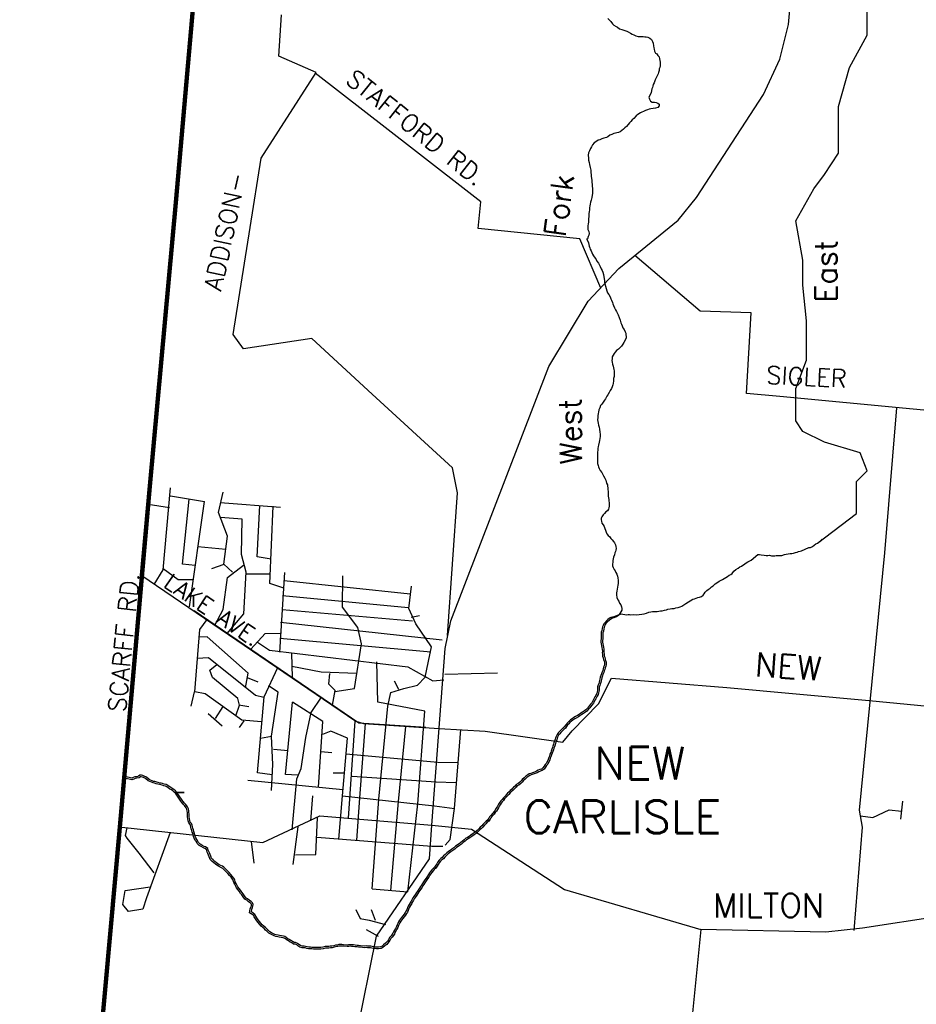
# Model space of a CAD drawing. Header units: feet. Extents: x 1615653 to 1618118, y 708897 to 711917.
# Tile 17 of 183: x 1618042.44 to 1618050.67, y 710531.3 to 710540.34. Entities that reach past the tile are written whole.
import ezdxf
from ezdxf.enums import TextEntityAlignment as Align

# ---------------------------------------------------------------- set-up
doc = ezdxf.new("R2010")
doc.units = ezdxf.units.FT
doc.header["$LTSCALE"] = 20
doc.header["$MEASUREMENT"] = 0
doc.linetypes.add('DASHED', pattern=[0.75, 0.5, -0.25])
for name, color, linetype in [('24_TOWN_NAMES', 170, 'Continuous'), ('35_INTERSTATE_ROADS', 130, 'Continuous'), ('36_MAJOR_ROADS', 130, 'Continuous'), ('37_MINOR_ROADS', 130, 'Continuous'), ('38_TOWN_ROADS', 130, 'Continuous'), ('58_MAJOR_WATER', 170, 'Continuous'), ('59_WATER_NAMES', 130, 'Continuous'), ('ROAD-TEXT', 2, 'Continuous')]:
    doc.layers.add(name, color=color, linetype=linetype)
doc.layers.add('30_COUNTY_BORDER', color=6, linetype='Continuous', lineweight=100)
doc.styles.add('ROMANS', font='romans')
doc.styles.get("Standard").update_dxf_attribs({"font": 'simplex.shx'})

msp = doc.modelspace()

# ---------------------------------------------------------------- linework, layer by layer
at = {"layer": '30_COUNTY_BORDER', "color": 7, "linetype": 'DASHED'}
msp.add_line((1618043.55459, 710535.20292), (1618043.62915, 710536.05491), dxfattribs=at)
at = {"layer": '30_COUNTY_BORDER', "linetype": 'DASHED'}
msp.add_line((1618043.55459, 710535.20292), (1618043.62915, 710536.05491), dxfattribs=at)
at = {"layer": '30_COUNTY_BORDER', "linetype": 'Continuous'}
for points in [[(1618043.87078, 710538.69403), (1618044.39495, 710544.63876)], [(1618043.87078, 710538.69403), (1618044.39495, 710544.63876)], [(1618043.62915, 710536.05491), (1618043.87078, 710538.69403)], [(1618043.62915, 710536.05491), (1618043.87078, 710538.69403)], [(1618043.3555, 710532.92814), (1618043.62915, 710536.05491)], [(1618043.3555, 710532.92814), (1618043.62915, 710536.05491)], [(1618042.43529, 710522.76937), (1618043.3555, 710532.92814)], [(1618042.43529, 710522.76937), (1618043.3555, 710532.92814)]]:
    msp.add_lwpolyline(points, dxfattribs=at)
at = {"layer": '30_COUNTY_BORDER', "color": 7, "linetype": 'Continuous'}
msp.add_lwpolyline([(1618043.3555, 710532.92814), (1618043.62915, 710536.05491)], dxfattribs=at)
msp.add_lwpolyline([(1618043.3555, 710532.92814), (1618043.62915, 710536.05491)], dxfattribs=at)
at = {"layer": '35_INTERSTATE_ROADS', "linetype": 'Continuous'}
for points in [[(1618049.49216, 710540.29282), (1618049.63767, 710541.93922)], [(1618049.41188, 710539.97477), (1618049.49216, 710540.29282)], [(1618049.26135, 710539.6497), (1618049.41188, 710539.97477)], [(1618048.64619, 710538.7056), (1618049.26135, 710539.6497)], [(1618048.47961, 710538.49792), (1618048.64619, 710538.7056)], [(1618047.9347, 710538.05447), (1618048.47961, 710538.49792)], [(1618047.65171, 710537.75448), (1618047.9347, 710538.05447)], [(1618047.29144, 710537.15551), (1618047.65171, 710537.75448)], [(1618046.39129, 710534.81985), (1618047.29144, 710537.15551)], [(1618046.34111, 710534.56601), (1618046.39129, 710534.81985)], [(1618046.21768, 710532.94469), (1618046.34111, 710534.56601)], [(1618044.66825, 710532.78516), (1618045.18908, 710533.03097)], [(1618045.18908, 710533.03097), (1618046.21768, 710532.94469)], [(1618043.34448, 710532.92906), (1618044.66825, 710532.78516)], [(1618046.19661, 710532.63668), (1618046.21768, 710532.94469)], [(1618046.21768, 710532.94469), (1618046.58296, 710532.90757)], [(1618046.58296, 710532.90757), (1618047.43695, 710532.35575)], [(1618045.7109, 710531.92835), (1618046.19661, 710532.63668)], [(1618047.43695, 710532.35575), (1618048.68633, 710531.98855)], [(1618048.68633, 710531.98855), (1618048.50771, 710530.18463)], [(1618045.52425, 710531.00331), (1618045.7109, 710531.92835)]]:
    msp.add_lwpolyline(points, dxfattribs=at)
at = {"layer": '36_MAJOR_ROADS', "linetype": 'Continuous'}
for points in [[(1618044.55003, 710538.43008), (1618044.65155, 710539.06548), (1618045.15722, 710539.85114), (1618044.81382, 710540.0015), (1618044.83885, 710540.38042)], [(1618045.67183, 710536.90011), (1618045.11617, 710537.41021), (1618044.48844, 710537.31498), (1618044.39333, 710537.44931), (1618044.55003, 710538.43008)], [(1618046.36263, 710534.6856), (1618046.45411, 710535.99506), (1618046.40868, 710536.22333), (1618045.67183, 710536.90011)], [(1618052.62391, 710531.90439), (1618051.04162, 710532.06352), (1618050.8912, 710532.11106), (1618050.17059, 710532.00037)], [(1618050.17059, 710532.00037), (1618049.83433, 710531.9645), (1618048.68633, 710531.98855)]]:
    msp.add_lwpolyline(points, dxfattribs=at)
at = {"layer": '37_MINOR_ROADS', "linetype": 'Continuous'}
for points in [[(1618046.04863, 710539.14556), (1618045.14827, 710539.84519)], [(1618047.77011, 710537.87195), (1618047.57597, 710538.32546), (1618046.64232, 710538.42057), (1618046.66834, 710538.66385), (1618046.04863, 710539.14556)], [(1618049.41308, 710536.87929), (1618049.10532, 710536.90804), (1618049.14788, 710537.6458), (1618048.68171, 710537.66085), (1618048.08077, 710538.17377)], [(1618051.86123, 710536.64606), (1618049.41308, 710536.87929)], [(1618050.48474, 710536.77454), (1618050.37246, 710535.44457)], [(1618050.37246, 710535.44457), (1618050.14018, 710533.08217), (1618050.16752, 710532.9274)], [(1618043.54707, 710535.24379), (1618045.51993, 710533.89858), (1618045.59223, 710533.87852)], [(1618046.28537, 710533.83381), (1618046.70653, 710533.80664), (1618047.41986, 710533.70623), (1618047.50603, 710533.81037), (1618047.74908, 710534.05765), (1618047.86632, 710534.29573), (1618048.92699, 710534.20776), (1618050.23179, 710534.09049), (1618052.70408, 710533.85071), (1618055.19545, 710533.61749), (1618057.26683, 710533.42333), (1618059.71403, 710533.19913), (1618060.38379, 710533.13777), (1618060.73124, 710532.88357), (1618060.65107, 710531.79103)], [(1618045.45218, 710533.00892), (1618045.5149, 710533.89871)], [(1618045.59223, 710533.87852), (1618046.28537, 710533.83381)], [(1618050.53824, 710533.16725), (1618050.52019, 710532.99958)], [(1618050.15243, 710533.03082), (1618050.2652, 710533.01647), (1618050.41595, 710533.08723), (1618050.52821, 710533.07409)], [(1618043.81698, 710532.87776), (1618043.59963, 710532.27955), (1618043.56671, 710532.175), (1618043.43441, 710532.15194), (1618043.38129, 710532.21712), (1618043.40434, 710532.3475), (1618043.63186, 710532.37959)], [(1618043.67034, 710532.50679), (1618043.53274, 710532.68747), (1618043.42251, 710532.82481), (1618043.40735, 710532.85094), (1618043.42323, 710532.92051)], [(1618050.16752, 710532.9274), (1618050.09074, 710531.97963)]]:
    msp.add_lwpolyline(points, dxfattribs=at)
at = {"layer": '38_TOWN_ROADS', "linetype": 'Continuous'}
for points in [[(1618043.66935, 710535.15542), (1618043.75074, 710535.28916), (1618043.82063, 710536.04113)], [(1618043.81963, 710535.96699), (1618044.13021, 710535.91589)], [(1618044.04605, 710535.32675), (1618043.92983, 710535.34178), (1618043.99195, 710535.93593)], [(1618044.38969, 710535.26563), (1618044.30854, 710535.33977), (1618044.34261, 710535.59627), (1618044.26045, 710535.8157), (1618044.30253, 710536.00206)], [(1618043.61469, 710535.88971), (1618043.81061, 710535.86078)], [(1618043.99496, 710534.95002), (1618044.13021, 710535.91589)], [(1618044.27548, 710535.90587), (1618044.82952, 710535.86479)], [(1618044.74335, 710535.38787), (1618044.61411, 710535.40891), (1618044.64016, 710535.87882)], [(1618044.86057, 710535.12035), (1618044.73033, 710535.16343), (1618044.76339, 710535.8718)], [(1618044.3386, 710534.70354), (1618044.49188, 710534.8859), (1618044.51292, 710535.26663), (1618044.46975, 710535.42841), (1618044.47786, 710535.75458), (1618044.27849, 710535.7676)], [(1618044.0701, 710535.50209), (1618044.32658, 710535.47904)], [(1618044.20034, 710535.2997), (1618044.31155, 710535.34178)], [(1618044.22539, 710534.77969), (1618044.30222, 710534.92345), (1618044.3418, 710535.21714), (1618044.48888, 710535.33276)], [(1618043.7525, 710535.3007), (1618043.88855, 710535.19916), (1618044.03002, 710535.1995)], [(1618044.51393, 710535.2506), (1618044.73434, 710535.2506)], [(1618044.8225, 710534.53421), (1618044.86859, 710535.26463)], [(1618045.32845, 710534.17251), (1618045.50961, 710534.19964), (1618045.57143, 710534.60922), (1618045.54025, 710534.76059), (1618045.399, 710534.94604), (1618045.40158, 710535.23257)], [(1618044.86158, 710535.18948), (1618046.01874, 710535.06725)], [(1618045.7312, 710533.1826), (1618045.81453, 710534.03796), (1618045.84322, 710534.16192), (1618045.96272, 710534.19819), (1618046.08665, 710534.23021), (1618046.15714, 710534.30311), (1618046.21671, 710534.58115), (1618046.06994, 710534.79237), (1618046.00628, 710534.93269), (1618046.03076, 710535.13838)], [(1618044.84855, 710535.05422), (1618046.0007, 710534.94401)], [(1618044.03804, 710534.91395), (1618045.54786, 710533.88596), (1618046.16468, 710533.84368)], [(1618044.84354, 710534.92497), (1618046.04178, 710534.82177)], [(1618046.02876, 710534.85383), (1618046.1049, 710534.86986)], [(1618044.65619, 710533.89297), (1618044.47485, 710533.909), (1618044.13651, 710534.14959), (1618044.04305, 710534.1675), (1618044.09013, 710534.73961), (1618044.15626, 710534.83179)], [(1618044.83052, 710534.80975), (1618046.31429, 710534.64743)], [(1618044.50892, 710534.20658), (1618044.53396, 710534.33884), (1618044.15726, 710534.67449), (1618044.08412, 710534.67148)], [(1618044.556, 710534.56127), (1618044.68725, 710534.70555)], [(1618044.68725, 710534.70555), (1618044.82551, 710534.70755)], [(1618044.61812, 710534.62539), (1618044.72705, 710534.55279), (1618045.99943, 710534.39798), (1618046.22658, 710534.27024), (1618046.32932, 710534.27872)], [(1618044.8235, 710534.66246), (1618046.20909, 710534.53722)], [(1618044.93872, 710534.30076), (1618044.93343, 710534.52385)], [(1618044.06509, 710534.4771), (1618044.16728, 710534.48311), (1618044.60113, 710534.13707), (1618044.67523, 710534.12041)], [(1618044.42075, 710533.94808), (1618044.45381, 710534.04727), (1618044.43879, 710534.10639), (1618044.20435, 710534.30076), (1618044.1803, 710534.36889), (1618044.24342, 710534.41899)], [(1618044.93271, 710534.40396), (1618045.20206, 710534.35136), (1618045.52982, 710534.33884)], [(1618046.09087, 710533.14252), (1618046.15299, 710533.99216), (1618045.72218, 710534.07332), (1618045.71317, 710534.44304)], [(1618044.75337, 710533.40803), (1618044.61902, 710533.42473), (1618044.67826, 710534.12352), (1618044.80447, 710534.39294)], [(1618045.30741, 710534.04627), (1618045.33246, 710534.18053), (1618045.27435, 710534.23864), (1618045.28136, 710534.33583)], [(1618046.33633, 710534.33082), (1618046.82124, 710534.34485)], [(1618044.52394, 710534.30176), (1618044.62113, 710534.25968)], [(1618044.64517, 710533.74268), (1618044.74557, 710533.76336), (1618044.80647, 710534.1655), (1618044.7193, 710534.22337)], [(1618045.91554, 710534.19055), (1618045.87647, 710534.2677)], [(1618044.00998, 710534.03825), (1618044.04004, 710534.1675)], [(1618044.4468, 710534.04827), (1618044.53997, 710534.03324)], [(1618044.9838, 710533.40503), (1618044.8766, 710533.41104), (1618044.94072, 710534.07332)], [(1618045.17817, 710533.29481), (1618045.21824, 710533.89698), (1618044.94072, 710534.07332)], [(1618045.11104, 710533.97914), (1618045.20622, 710534.12041)], [(1618044.16628, 710533.97112), (1618044.29351, 710533.8559)], [(1618044.2324, 710533.92503), (1618044.30253, 710534.03425)], [(1618044.93571, 710532.90205), (1618044.98035, 710533.37194), (1618045.0191, 710533.46667), (1618045.06123, 710533.7497), (1618045.11104, 710533.97914)], [(1618044.45281, 710533.84087), (1618044.49689, 710533.90399)], [(1618045.55888, 710533.19763), (1618045.60963, 710533.87779)], [(1618045.39958, 710533.21566), (1618045.44266, 710533.74268), (1618045.29138, 710533.80881), (1618045.21624, 710533.77675)], [(1618045.91154, 710533.16156), (1618045.97966, 710533.85089)], [(1618046.42595, 710533.09847), (1618046.48507, 710533.82275)], [(1618044.74536, 710533.26476), (1618044.75733, 710533.50159), (1618044.74736, 710533.76372)], [(1618044.76439, 710533.64148), (1618044.89965, 710533.63046)], [(1618045.19921, 710533.62044), (1618045.29939, 710533.61143)], [(1618045.43064, 710533.5994), (1618046.27281, 710533.52291)], [(1618046.27281, 710533.52291), (1618046.46002, 710533.52121)], [(1618045.31242, 710533.42707), (1618045.41561, 710533.42607)], [(1618044.52795, 710533.35994), (1618045.40158, 710533.27277)], [(1618045.48574, 710533.39501), (1618046.25919, 710533.3419)], [(1618046.25919, 710533.3419), (1618046.43897, 710533.33689)], [(1618045.10804, 710532.98521), (1618045.12507, 710533.21566)], [(1618045.36452, 710532.81689), (1618045.39958, 710533.21566)], [(1618045.39958, 710533.21566), (1618046.24364, 710533.12191)], [(1618045.53083, 710532.80486), (1618045.55888, 710533.19763)], [(1618045.67009, 710532.36101), (1618045.7312, 710533.1826)], [(1618045.84241, 710532.34598), (1618045.91154, 710533.16156)], [(1618045.9987, 710532.33295), (1618046.09087, 710533.14252)], [(1618046.24364, 710533.12191), (1618046.42595, 710533.09847)], [(1618046.34177, 710532.76188), (1618046.38518, 710532.81316), (1618046.42595, 710533.09847)], [(1618045.15412, 710532.67762), (1618045.17015, 710533.01527)], [(1618044.94673, 710532.58344), (1618044.99082, 710532.92911)], [(1618044.58606, 710532.59546), (1618044.563, 710532.79704)], [(1618045.16414, 710532.83492), (1618046.21811, 710532.75176)], [(1618046.21811, 710532.75176), (1618046.3183, 710532.75276)], [(1618044.96777, 710532.67461), (1618045.15412, 710532.67762)], [(1618045.67009, 710532.36101), (1618045.9987, 710532.33295)], [(1618045.52181, 710532.17064), (1618045.56131, 710532.08993), (1618045.64388, 710532.07388), (1618045.79432, 710532.03437)], [(1618045.70014, 710532.07144), (1618045.66508, 710532.16863)], [(1618045.61598, 710531.98728), (1618045.72419, 710531.92716)]]:
    msp.add_lwpolyline(points, dxfattribs=at)
at = {"layer": '58_MAJOR_WATER'}
for p, q in [((1618050.21449, 710540.1936), (1618050.21449, 710540.42287)), ((1618050.05071, 710539.89882), (1618050.21449, 710540.1936)), ((1618049.95245, 710539.53854), (1618050.05071, 710539.89882)), ((1618049.95245, 710539.50579), (1618049.95245, 710539.53854)), ((1618049.95245, 710539.34202), (1618049.95245, 710539.50579)), ((1618049.95245, 710539.11275), (1618049.95245, 710539.34202)), ((1618049.82143, 710538.91623), (1618049.95245, 710539.11275)), ((1618049.72317, 710538.78522), (1618049.82143, 710538.91623)), ((1618049.55939, 710538.49044), (1618049.72317, 710538.78522)), ((1618049.6249, 710538.13016), (1618049.55939, 710538.49044)), ((1618049.6249, 710537.90089), (1618049.6249, 710538.13016)), ((1618049.65766, 710537.57335), (1618049.6249, 710537.90089)), ((1618049.65766, 710537.21307), (1618049.65766, 710537.57335)), ((1618049.55939, 710536.95105), (1618049.65766, 710537.21307)), ((1618049.55939, 710536.65627), (1618049.55939, 710536.95105)), ((1618049.6249, 710536.55801), (1618049.55939, 710536.65627)), ((1618049.82143, 710536.45975), (1618049.6249, 710536.55801)), ((1618050.14898, 710536.36149), (1618049.82143, 710536.45975)), ((1618050.21449, 710536.19773), (1618050.14898, 710536.36149)), ((1618050.11622, 710536.09947), (1618050.21449, 710536.19773)), ((1618050.11622, 710535.80469), (1618050.11622, 710536.09947)), ((1618049.75823, 710535.5334), (1618050.11622, 710535.80469))]:
    msp.add_line(p, q, dxfattribs=at)
at = {"layer": '58_MAJOR_WATER', "linetype": 'Continuous'}
for points in [[(1618047.83508, 710540.3481), (1618047.84758, 710540.33165), (1618047.86118, 710540.31915), (1618047.87653, 710540.2986), (1618047.88923, 710540.28715), (1618047.90883, 710540.27445), (1618047.92168, 710540.268), (1618047.94023, 710540.25335), (1618047.96108, 710540.24665), (1618048.00768, 710540.23205), (1618048.02158, 710540.22655), (1618048.04118, 710540.2139), (1618048.05793, 710540.2043), (1618048.07273, 710540.1968), (1618048.08953, 710540.1892), (1618048.11133, 710540.18145), (1618048.12938, 710540.18185), (1618048.14448, 710540.18335), (1618048.15843, 710540.1819)], [(1618048.15843, 710540.1819), (1618048.17343, 710540.1794), (1618048.18643, 710540.17895), (1618048.20138, 710540.17645), (1618048.21913, 710540.16785), (1618048.23573, 710540.15425), (1618048.24218, 710540.137), (1618048.24868, 710540.1207), (1618048.25393, 710540.0975), (1618048.25633, 710540.07935), (1618048.25888, 710540.0652), (1618048.26333, 710540.048), (1618048.27178, 710540.0307), (1618048.28453, 710540.02225), (1618048.29408, 710540.00785), (1618048.30363, 710539.9945), (1618048.30813, 710539.9783), (1618048.31158, 710539.96115), (1618048.31508, 710539.946), (1618048.31453, 710539.92895), (1618048.31298, 710539.91295), (1618048.30948, 710539.898), (1618048.30603, 710539.8851), (1618048.30358, 710539.8711), (1618048.29898, 710539.8532), (1618048.29448, 710539.83935), (1618048.28908, 710539.82645), (1618048.28153, 710539.81065), (1618048.27408, 710539.79785), (1618048.26863, 710539.784), (1618048.25773, 710539.7583), (1618048.25113, 710539.74145), (1618048.24668, 710539.72755), (1618048.24323, 710539.71465), (1618048.23883, 710539.70175), (1618048.23333, 710539.68785), (1618048.23063, 710539.6669), (1618048.21018, 710539.62445), (1618048.21558, 710539.6062), (1618048.22608, 710539.5898), (1618048.24183, 710539.58025), (1618048.26078, 710539.5786), (1618048.27683, 710539.5781), (1618048.29163, 710539.5716), (1618048.30433, 710539.56115), (1618048.30483, 710539.54605), (1618048.29128, 710539.53045), (1618048.27203, 710539.5241), (1618048.24888, 710539.52085), (1618048.22973, 710539.51845), (1618048.21363, 710539.517), (1618048.19733, 710539.5095), (1618048.17913, 710539.5041), (1618048.16078, 710539.49465), (1618048.14553, 710539.48915), (1618048.13228, 710539.48155), (1618048.10973, 710539.46725), (1618048.09228, 710539.4548), (1618048.07343, 710539.43135), (1618048.05698, 710539.41885), (1618048.04438, 710539.40225), (1618048.03393, 710539.38955), (1618048.02148, 710539.3759), (1618048.00583, 710539.35735), (1618047.98833, 710539.3439), (1618047.97688, 710539.33125), (1618047.96143, 710539.3187), (1618047.94698, 710539.30715), (1618047.93073, 710539.30065), (1618047.91663, 710539.29815), (1618047.90348, 710539.29555), (1618047.88933, 710539.291), (1618047.86903, 710539.28365), (1618047.85173, 710539.2762), (1618047.83418, 710539.26175), (1618047.81998, 710539.2562), (1618047.79568, 710539.249), (1618047.77743, 710539.24355), (1618047.76113, 710539.2351), (1618047.74593, 710539.23055), (1618047.72338, 710539.21625), (1618047.70703, 710539.2058), (1618047.69443, 710539.18915), (1618047.68373, 710539.16945), (1618047.67523, 710539.15465), (1618047.66448, 710539.13295), (1618047.65688, 710539.11515), (1618047.65413, 710539.0932), (1618047.65523, 710539.06505), (1618047.65763, 710539.0469), (1618047.66293, 710539.02565), (1618047.66633, 710539.0065), (1618047.67148, 710538.98025), (1618047.67663, 710538.955), (1618047.67898, 710538.93385), (1618047.68123, 710538.9117), (1618047.68178, 710538.89865), (1618047.68423, 710538.8815), (1618047.68563, 710538.8624), (1618047.68708, 710538.8453), (1618047.68938, 710538.82515)], [(1618047.68938, 710538.82515), (1618047.68988, 710538.8091), (1618047.69223, 710538.78895), (1618047.69368, 710538.77285), (1618047.69263, 710538.7418), (1618047.69113, 710538.7258), (1618047.68643, 710538.7059), (1618047.68163, 710538.681), (1618047.67503, 710538.66315), (1618047.67143, 710538.6452), (1618047.66983, 710538.6272), (1618047.66623, 710538.61025), (1618047.66463, 710538.59125), (1618047.66098, 710538.5723), (1618047.66053, 710538.5583), (1618047.65898, 710538.5423), (1618047.65853, 710538.52925), (1618047.65693, 710538.51025), (1618047.65543, 710538.49525), (1618047.65483, 710538.47825), (1618047.65333, 710538.46325), (1618047.65073, 710538.44525), (1618047.65028, 710538.43125), (1618047.65063, 710538.41115), (1618047.65903, 710538.3918), (1618047.66343, 710538.3736), (1618047.65893, 710538.3597), (1618047.65253, 710538.3469), (1618047.64578, 710538.32505), (1618047.63758, 710538.3203)], [(1618047.6422, 710538.32297), (1618047.65658, 710538.28755), (1618047.65908, 710538.27245), (1618047.66258, 710538.2573), (1618047.66713, 710538.2441), (1618047.67173, 710538.2309), (1618047.68023, 710538.21455), (1618047.68678, 710538.2013), (1618047.69428, 710538.185), (1618047.70278, 710538.16965), (1618047.71613, 710538.14815), (1618047.72568, 710538.1348), (1618047.73423, 710538.1205), (1618047.74668, 710538.102), (1618047.75323, 710538.08875), (1618047.76278, 710538.0734), (1618047.77403, 710538.04995), (1618047.78163, 710538.03665), (1618047.78708, 710538.0204), (1618047.79333, 710537.99715), (1618047.79773, 710537.97795), (1618047.80023, 710537.9628), (1618047.80348, 710537.94065), (1618047.80408, 710537.92755), (1618047.80658, 710537.91345), (1618047.81088, 710537.89125), (1618047.81718, 710537.86895), (1618047.82453, 710537.84865), (1618047.83198, 710537.83135), (1618047.84248, 710537.81595), (1618047.85373, 710537.7925), (1618047.86118, 710537.7752), (1618047.86678, 710537.76195), (1618047.87513, 710537.74165), (1618047.87968, 710537.72845), (1618047.88523, 710537.7142), (1618047.89353, 710537.69285), (1618047.90298, 710537.6745), (1618047.91248, 710537.65915), (1618047.92393, 710537.6407), (1618047.92848, 710537.6275), (1618047.93778, 710537.60515), (1618047.94698, 710537.58075), (1618047.95323, 710537.55645), (1618047.95773, 710537.54125), (1618047.96528, 710537.527), (1618047.97268, 710537.5087), (1618047.98223, 710537.4943), (1618047.99153, 710537.47295), (1618047.99908, 710537.45865), (1618047.99968, 710537.4456), (1618048.00118, 710537.4305), (1618048.00073, 710537.41745), (1618047.99618, 710537.40055), (1618047.98128, 710537.37395), (1618047.97073, 710537.35925), (1618047.95808, 710537.34065), (1618047.94663, 710537.32795), (1618047.93013, 710537.31345), (1618047.91368, 710537.302), (1618047.90013, 710537.2864), (1618047.89068, 710537.27365), (1618047.88118, 710537.2579), (1618047.87463, 710537.2431), (1618047.87208, 710537.2261), (1618047.87153, 710537.2101), (1618047.87303, 710537.194), (1618047.87743, 710537.1758), (1618047.88183, 710537.1566), (1618047.88433, 710537.14145), (1618047.88783, 710537.1263), (1618047.89038, 710537.11315), (1618047.89273, 710537.093), (1618047.89233, 710537.08), (1618047.89073, 710537.063), (1618047.88713, 710537.04505), (1618047.88443, 710537.0241), (1618047.88163, 710536.9991), (1618047.87813, 710536.98515), (1618047.87453, 710536.96625), (1618047.86808, 710536.9534), (1618047.85643, 710536.93475), (1618047.84583, 710536.917), (1618047.83308, 710536.89535), (1618047.82463, 710536.8826), (1618047.81278, 710536.85895), (1618047.80228, 710536.84425), (1618047.78963, 710536.8256), (1618047.77803, 710536.8089), (1618047.76758, 710536.79525), (1618047.75893, 710536.77645), (1618047.75128, 710536.75765), (1618047.74658, 710536.73675), (1618047.74413, 710536.7238), (1618047.74138, 710536.7008), (1618047.74093, 710536.68675), (1618047.74018, 710536.66475), (1618047.74168, 710536.64865), (1618047.74423, 710536.6355), (1618047.74858, 710536.6153), (1618047.75298, 710536.5961)], [(1618047.75298, 710536.5961), (1618047.75643, 710536.5799), (1618047.75953, 710536.55275), (1618047.76193, 710536.5336), (1618047.76318, 710536.5115), (1618047.76058, 710536.4935), (1618047.75698, 710536.4756), (1618047.75343, 710536.45865), (1618047.74858, 710536.4337), (1618047.74613, 710536.42075), (1618047.74253, 710536.40185), (1618047.74098, 710536.38585), (1618047.74038, 710536.3678), (1618047.73973, 710536.34775), (1618047.73928, 710536.3347), (1618047.73808, 710536.29865), (1618047.73848, 710536.2806), (1618047.74003, 710536.2655), (1618047.74438, 710536.2463), (1618047.74893, 710536.2321), (1618047.75553, 710536.2188), (1618047.76393, 710536.2005), (1618047.77733, 710536.181), (1618047.79433, 710536.1503), (1618047.80468, 710536.1299), (1618047.81408, 710536.11055), (1618047.82228, 710536.0852), (1618047.82978, 710536.0699), (1618047.83348, 710536.02965), (1618047.83568, 710536.0055), (1618047.83623, 710535.99245), (1618047.83673, 710535.9764), (1618047.83828, 710535.9633), (1618047.83978, 710535.9482), (1618047.84138, 710535.9351), (1618047.84388, 710535.91995), (1618047.84643, 710535.90585), (1618047.84693, 710535.89175), (1618047.84528, 710535.87175), (1618047.84178, 710535.85685), (1618047.83833, 710535.8439), (1618047.82988, 710535.83015), (1618047.81548, 710535.8196), (1618047.80198, 710535.805), (1618047.79053, 710535.79235), (1618047.77893, 710535.77565), (1618047.77348, 710535.7618), (1618047.77298, 710535.74675), (1618047.77453, 710535.73365), (1618047.77998, 710535.71645), (1618047.79048, 710535.70005), (1618047.79998, 710535.6847), (1618047.80538, 710535.66645), (1618047.81093, 710535.6522), (1618047.81733, 710535.63295), (1618047.82388, 710535.6187), (1618047.83743, 710535.6042), (1618047.85208, 710535.59165), (1618047.86263, 710535.57725), (1618047.87218, 710535.5629), (1618047.88573, 710535.5494), (1618047.89533, 710535.53605), (1618047.90278, 710535.51875), (1618047.90728, 710535.50355), (1618047.90868, 710535.48445), (1618047.90818, 710535.47045), (1618047.90373, 710535.45655), (1618047.89928, 710535.44365), (1618047.89373, 710535.42675), (1618047.88693, 710535.4039), (1618047.88343, 710535.389), (1618047.87998, 710535.37505), (1618047.87843, 710535.35905), (1618047.87578, 710535.3391), (1618047.87633, 710535.32505), (1618047.88383, 710535.30975), (1618047.89328, 710535.29235), (1618047.90183, 710535.27805), (1618047.90738, 710535.2638), (1618047.91588, 710535.2475), (1618047.92333, 710535.2312), (1618047.92683, 710535.215), (1618047.92808, 710535.1919), (1618047.92958, 710535.1778), (1618047.92913, 710535.16375), (1618047.92458, 710535.14785), (1618047.91833, 710535.10995), (1618047.91673, 710535.09195), (1618047.91418, 710535.076), (1618047.91468, 710535.05995), (1618047.91688, 710535.0358), (1618047.92518, 710535.01445), (1618047.93473, 710535.0001), (1618047.94223, 710534.9838), (1618047.95173, 710534.9684), (1618047.95908, 710534.9481), (1618047.96363, 710534.9339), (1618047.96218, 710534.9199), (1618047.95358, 710534.90215), (1618047.94308, 710534.88845), (1618047.93371, 710534.87533)], [(1618047.93371, 710534.87533), (1618047.95498, 710534.88405), (1618047.97198, 710534.8825), (1618047.98988, 710534.87885), (1618048.00283, 710534.87645), (1618048.01893, 710534.8779), (1618048.03298, 710534.87845), (1618048.04593, 710534.876), (1618048.06803, 710534.8773), (1618048.10108, 710534.8762), (1618048.12118, 710534.8775), (1618048.14638, 710534.8807), (1618048.16858, 710534.886), (1618048.18883, 710534.89135), (1618048.21013, 710534.89865), (1618048.22828, 710534.90205), (1618048.24243, 710534.9056), (1618048.26048, 710534.905), (1618048.28663, 710534.90715), (1618048.30073, 710534.9097), (1618048.31683, 710534.91115), (1618048.33193, 710534.91365), (1618048.35313, 710534.91695), (1618048.37133, 710534.9224), (1618048.38458, 710534.92795), (1618048.40473, 710534.9313), (1618048.42183, 710534.93375), (1618048.44293, 710534.93505), (1618048.45913, 710534.93955), (1618048.47933, 710534.9429), (1618048.49853, 710534.94825), (1618048.51278, 710534.9548), (1618048.53023, 710534.96625), (1618048.54968, 710534.97865), (1618048.57323, 710534.99395), (1618048.58868, 710535.00545), (1618048.61418, 710535.01865), (1618048.62938, 710535.02315), (1618048.64453, 710535.0277), (1618048.66078, 710535.03315), (1618048.67598, 710535.03765), (1618048.69423, 710535.0441), (1618048.70863, 710535.05565), (1618048.71813, 710535.06935), (1618048.72763, 710535.0841), (1618048.74113, 710535.0977), (1618048.75448, 710535.1073), (1618048.77193, 710535.11975), (1618048.78643, 710535.1333), (1618048.79978, 710535.1429), (1618048.81838, 710535.15935), (1618048.83373, 710535.16985), (1618048.85423, 710535.18325), (1618048.87268, 710535.19465), (1618048.88693, 710535.2012), (1618048.90123, 710535.20975), (1618048.91758, 710535.21825), (1618048.93193, 710535.2278), (1618048.94833, 710535.2383), (1618048.96263, 710535.24685), (1618048.97593, 710535.25545), (1618048.99068, 710535.276), (1618049.00918, 710535.29045), (1618049.02868, 710535.30385), (1618049.04613, 710535.3153), (1618049.05938, 710535.3229), (1618049.09018, 710535.3439), (1618049.10448, 710535.3525), (1618049.11783, 710535.36105), (1618049.13113, 710535.36865), (1618049.14943, 710535.37705), (1618049.20933, 710535.43025), (1618049.22633, 710535.4277), (1618049.24028, 710535.4262), (1618049.26828, 710535.4233), (1618049.28623, 710535.4207), (1618049.30228, 710535.42115), (1618049.31733, 710535.42165), (1618049.33523, 710535.41705), (1618049.35133, 710535.4175), (1618049.36538, 710535.41805), (1618049.37943, 710535.4196), (1618049.39953, 710535.41995), (1618049.41453, 710535.41945), (1618049.43163, 710535.42085), (1618049.45398, 710535.43015), (1618049.46913, 710535.43265), (1618049.48823, 710535.43505), (1618049.50738, 710535.4374), (1618049.52248, 710535.4389), (1618049.53758, 710535.44145), (1618049.55483, 710535.44685), (1618049.57003, 710535.4514), (1618049.58523, 710535.4569), (1618049.59833, 710535.45845), (1618049.61148, 710535.46305), (1618049.67963, 710535.4919), (1618049.69378, 710535.4944), (1618049.71213, 710535.50385), (1618049.72858, 710535.51635), (1618049.74198, 710535.52695)], [(1618049.74198, 710535.52695), (1618049.75823, 710535.5334), (1618049.77263, 710535.54495), (1618049.78598, 710535.55455), (1618049.80153, 710535.5701)], [(1618047.93371, 710534.87533), (1618047.88988, 710534.8571), (1618047.87678, 710534.85455), (1618047.86158, 710534.85005), (1618047.84833, 710534.84345), (1618047.83493, 710534.83285), (1618047.81938, 710534.8173), (1618047.80793, 710534.80465), (1618047.79748, 710534.79195), (1618047.78998, 710534.77715), (1618047.78458, 710534.7643), (1618047.78203, 710534.74935), (1618047.77943, 710534.73035), (1618047.77293, 710534.71555), (1618047.77148, 710534.70255), (1618047.77183, 710534.68345), (1618047.77143, 710534.67045), (1618047.77198, 710534.6564), (1618047.77038, 710534.6394), (1618047.77088, 710534.6243), (1618047.77238, 710534.6082), (1618047.77483, 710534.5921), (1618047.77928, 710534.5749), (1618047.78273, 710534.5577), (1618047.78323, 710534.54265), (1618047.78273, 710534.52765), (1618047.78528, 710534.5135), (1618047.78573, 710534.49745), (1618047.79028, 710534.48225), (1618047.79373, 710534.46605), (1618047.79923, 710534.45085), (1618047.80383, 710534.43765), (1618047.80333, 710534.4226), (1618047.79983, 710534.4087), (1618047.79538, 710534.3948), (1618047.79083, 710534.3789), (1618047.78638, 710534.365), (1618047.78293, 710534.35205), (1618047.77433, 710534.3343), (1618047.76988, 710534.3204), (1618047.76423, 710534.30255), (1618047.76068, 710534.2856), (1618047.75723, 710534.27265), (1618047.75373, 710534.25775), (1618047.75033, 710534.2448), (1618047.74588, 710534.2319), (1618047.74028, 710534.21405), (1618047.73878, 710534.20005), (1618047.73833, 710534.18605), (1618047.73458, 710534.1641), (1618047.73008, 710534.1492), (1618047.72368, 710534.13635), (1618047.71523, 710534.1236), (1618047.70878, 710534.11075), (1618047.70233, 710534.09795), (1618047.69588, 710534.0851), (1618047.68943, 710534.0723), (1618047.67588, 710534.0567), (1618047.66543, 710534.044), (1618047.65703, 710534.03125), (1618047.64558, 710534.01855), (1618047.63203, 710534.00295), (1618047.61868, 710533.9944), (1618047.60223, 710533.9819), (1618047.58588, 710533.9724), (1618047.56943, 710533.9609), (1618047.55613, 710533.9523), (1618047.53673, 710533.94195), (1618047.52243, 710533.9334), (1618047.50498, 710533.9219), (1618047.49163, 710533.91135), (1618047.47613, 710533.8978), (1618047.46368, 710533.88515), (1618047.45008, 710533.86855), (1618047.43333, 710533.84705), (1618047.41988, 710533.83445), (1618047.40743, 710533.82185), (1618047.39293, 710533.80725), (1618047.38048, 710533.79465), (1618047.36888, 710533.77795), (1618047.35928, 710533.76025), (1618047.35483, 710533.74735), (1618047.35038, 710533.73345), (1618047.34478, 710533.7166), (1618047.33928, 710533.7017), (1618047.33583, 710533.6878), (1618047.33023, 710533.6709), (1618047.32478, 710533.65805), (1618047.32028, 710533.64215), (1618047.31468, 710533.6253), (1618047.30923, 710533.6114), (1618047.30273, 710533.5966), (1618047.29708, 710533.5787), (1618047.29168, 710533.56585), (1618047.28608, 710533.549), (1618047.27093, 710533.5144), (1618047.25948, 710533.50175), (1618047.24993, 710533.486), (1618047.23838, 710533.47135), (1618047.22503, 710533.46075), (1618047.20878, 710533.45525)], [(1618047.81338, 710534.78766), (1618047.82898, 710534.81045), (1618047.84913, 710534.8306), (1618047.87023, 710534.8442), (1618047.89268, 710534.8512), (1618047.91423, 710534.86105), (1618047.93383, 710534.87549), (1618047.93438, 710534.8751)], [(1618047.81338, 710534.78766), (1618047.81011, 710534.78369), (1618047.8036, 710534.77084), (1618047.79907, 710534.76008), (1618047.79686, 710534.74707), (1618047.794, 710534.72624), (1618047.78758, 710534.71161), (1618047.78649, 710534.70185), (1618047.78683, 710534.68335), (1618047.78644, 710534.67051), (1618047.78701, 710534.65599), (1618047.7854, 710534.63894), (1618047.78585, 710534.62524), (1618047.78727, 710534.61002), (1618047.78954, 710534.59511), (1618047.7939, 710534.57825), (1618047.79768, 710534.55943), (1618047.79824, 710534.54265), (1618047.79777, 710534.52874), (1618047.80024, 710534.51505), (1618047.80067, 710534.49985), (1618047.80482, 710534.48597), (1618047.80818, 710534.47018), (1618047.81336, 710534.45587), (1618047.81891, 710534.43994), (1618047.81827, 710534.42049), (1618047.81426, 710534.40458), (1618047.80973, 710534.39045), (1618047.80518, 710534.37455), (1618047.80078, 710534.36078), (1618047.79705, 710534.3468), (1618047.78829, 710534.32871), (1618047.78417, 710534.31585), (1618047.77875, 710534.29874), (1618047.77528, 710534.28213), (1618047.77178, 710534.269), (1618047.76829, 710534.25413), (1618047.76469, 710534.24044), (1618047.76013, 710534.22721), (1618047.75503, 710534.21097), (1618047.75375, 710534.19901), (1618047.75329, 710534.18454), (1618047.74921, 710534.16065), (1618047.74407, 710534.14365), (1618047.73669, 710534.12883), (1618047.72823, 710534.11606), (1618047.72218, 710534.10401), (1618047.71573, 710534.09121), (1618047.70928, 710534.07836), (1618047.70198, 710534.06388), (1618047.68733, 710534.04701), (1618047.67752, 710534.03508), (1618047.66893, 710534.02205), (1618047.65681, 710534.00861), (1618047.64194, 710533.99148), (1618047.62727, 710533.98209), (1618047.61056, 710533.96939), (1618047.59396, 710533.95974), (1618047.5778, 710533.94845), (1618047.56374, 710533.93936), (1618047.54411, 710533.92889), (1618047.53041, 710533.92069), (1618047.51377, 710533.90973), (1618047.50122, 710533.89981), (1618047.48642, 710533.88687), (1618047.47485, 710533.87511), (1618047.4618, 710533.85918), (1618047.44444, 710533.8369), (1618047.43034, 710533.8237), (1618047.41808, 710533.81129), (1618047.40358, 710533.79669), (1618047.39206, 710533.78503), (1618047.38167, 710533.77007), (1618047.37305, 710533.75418), (1618047.36906, 710533.74261), (1618047.36464, 710533.7288), (1618047.35893, 710533.71163), (1618047.35364, 710533.69728), (1618047.35025, 710533.68363), (1618047.34427, 710533.6656), (1618047.33895, 710533.65306), (1618047.33462, 710533.63774), (1618047.32879, 710533.62019), (1618047.32308, 710533.60564), (1618047.31679, 710533.59131), (1618047.31117, 710533.57352), (1618047.30573, 710533.56057), (1618047.30009, 710533.54361), (1618047.28369, 710533.50614), (1618047.27156, 710533.49274), (1618047.26228, 710533.47743), (1618047.24907, 710533.46069), (1618047.23231, 710533.44738), (1618047.21359, 710533.44104)], [(1618047.20878, 710533.45525), (1618047.19353, 710533.44875), (1618047.17923, 710533.4402), (1618047.16193, 710533.43275), (1618047.14368, 710533.4263), (1618047.12643, 710533.4209), (1618047.11223, 710533.41535), (1618047.09888, 710533.40675), (1618047.08143, 710533.3943), (1618047.06593, 710533.37975), (1618047.04838, 710533.3653), (1618047.03793, 710533.3516), (1618047.02448, 710533.34), (1618047.00793, 710533.3245), (1618046.99368, 710533.31795), (1618046.98218, 710533.3043), (1618046.96878, 710533.2927), (1618046.95318, 710533.27615), (1618046.93778, 710533.26465), (1618046.92728, 710533.25095), (1618046.91383, 710533.23835), (1618046.90038, 710533.22475), (1618046.88993, 710533.21205), (1618046.87538, 710533.1965), (1618046.86383, 710533.1818), (1618046.85238, 710533.16915), (1618046.84093, 710533.1555), (1618046.83138, 710533.13975), (1618046.82388, 710533.12595), (1618046.81643, 710533.11315), (1618046.80688, 710533.09745), (1618046.79938, 710533.08265), (1618046.78893, 710533.06995), (1618046.77743, 710533.0553), (1618046.75873, 710533.03485), (1618046.74723, 710533.02115), (1618046.74078, 710533.00835), (1618046.73023, 710532.99265), (1618046.71688, 710532.98305), (1618046.70338, 710532.96945), (1618046.69088, 710532.95485), (1618046.67633, 710532.93925), (1618046.66288, 710532.92665), (1618046.64938, 710532.91205), (1618046.63383, 710532.89755), (1618046.61623, 710532.88105), (1618046.59678, 710532.86865), (1618046.57618, 710532.8523), (1618046.55978, 710532.8408), (1618046.54548, 710532.83325), (1618046.52918, 710532.82475), (1618046.51368, 710532.81125), (1618046.50023, 710532.79965), (1618046.48063, 710532.78225), (1618046.46418, 710532.77075), (1618046.45083, 710532.76115), (1618046.43648, 710532.7516), (1618046.41898, 710532.73815), (1618046.40153, 710532.7247), (1618046.38513, 710532.7142), (1618046.37078, 710532.70465), (1618046.35633, 710532.6931), (1618046.34073, 710532.67555), (1618046.32628, 710532.663), (1618046.31378, 710532.64835), (1618046.29938, 710532.6388), (1618046.28688, 710532.62415), (1618046.27328, 710532.60755), (1618046.26278, 710532.59185), (1618046.25423, 710532.5771), (1618046.24268, 710532.56145), (1618046.23023, 710532.5478), (1618046.21778, 710532.53515), (1618046.20723, 710532.52045), (1618046.19678, 710532.50675), (1618046.18733, 710532.49405), (1618046.17873, 710532.4773), (1618046.16618, 710532.46065), (1618046.15453, 710532.44295), (1618046.14088, 710532.42435), (1618046.13138, 710532.40965), (1618046.12293, 710532.39585), (1618046.11548, 710532.3831), (1618046.10488, 710532.3664), (1618046.08598, 710532.3409), (1618046.07753, 710532.32815), (1618046.06703, 710532.31245), (1618046.05428, 710532.2918), (1618046.04383, 710532.2781), (1618046.03638, 710532.26535), (1618046.02878, 710532.2485), (1618046.02023, 710532.23275), (1618046.01073, 710532.217), (1618046.00118, 710532.2013), (1618045.99363, 710532.1865), (1618045.98808, 710532.1696), (1618045.98058, 710532.15585), (1618045.97318, 710532.14305), (1618045.96363, 710532.1283), (1618045.95208, 710532.11265), (1618045.94058, 710532.09795)], [(1618047.21466, 710533.44145), (1618047.20035, 710533.43535), (1618047.18607, 710533.42681), (1618047.1674, 710533.41877), (1618047.14842, 710533.41206), (1618047.1314, 710533.40674), (1618047.11909, 710533.40192), (1618047.1073, 710533.39433), (1618047.09096, 710533.38267), (1618047.07584, 710533.36848), (1618047.05925, 710533.35482), (1618047.04891, 710533.34126), (1618047.03451, 710533.32884), (1618047.0164, 710533.31189), (1618047.00299, 710533.30572), (1618046.99289, 710533.29373), (1618046.97917, 710533.28185), (1618046.9632, 710533.26491), (1618046.94842, 710533.25387), (1618046.93843, 710533.24084), (1618046.92429, 710533.2276), (1618046.91152, 710533.21469), (1618046.90121, 710533.20215), (1618046.88677, 710533.18672), (1618046.8753, 710533.17212), (1618046.86369, 710533.15929), (1618046.85316, 710533.14674), (1618046.84439, 710533.13227), (1618046.83695, 710533.11859), (1618046.82932, 710533.10548), (1618046.81999, 710533.09015), (1618046.81201, 710533.07439), (1618046.80062, 710533.06055), (1618046.78888, 710533.04559), (1618046.77001, 710533.02496), (1618046.75984, 710533.01284), (1618046.75375, 710533.00076), (1618046.74117, 710532.98204), (1618046.72665, 710532.9716), (1618046.71441, 710532.95927), (1618046.70206, 710532.94485), (1618046.68695, 710532.92865), (1618046.67353, 710532.91607), (1618046.66001, 710532.90146), (1618046.64407, 710532.88659), (1618046.62547, 710532.86915), (1618046.6055, 710532.85642), (1618046.58515, 710532.84027), (1618046.56762, 710532.82797), (1618046.55245, 710532.81996), (1618046.53769, 710532.81227), (1618046.5235, 710532.79991), (1618046.51011, 710532.78836), (1618046.48994, 710532.77045), (1618046.47285, 710532.75851), (1618046.45936, 710532.74881), (1618046.44521, 710532.73939), (1618046.42813, 710532.72626), (1618046.41017, 710532.71242), (1618046.39333, 710532.70164), (1618046.37963, 710532.69252), (1618046.36669, 710532.68218), (1618046.35129, 710532.66486), (1618046.33696, 710532.65241), (1618046.32382, 710532.63701), (1618046.30942, 710532.62746), (1618046.29839, 710532.61453), (1618046.28534, 710532.5986), (1618046.27551, 710532.58391), (1618046.26679, 710532.56886), (1618046.25428, 710532.55191), (1618046.24112, 710532.53748), (1618046.22928, 710532.52546), (1618046.21929, 710532.51152), (1618046.20876, 710532.49772), (1618046.2001, 710532.48609), (1618046.19148, 710532.4693), (1618046.17844, 710532.452), (1618046.16685, 710532.43438), (1618046.15323, 710532.41583), (1618046.14407, 710532.40166), (1618046.1358, 710532.38815), (1618046.12829, 710532.37529), (1618046.11725, 710532.3579), (1618046.09826, 710532.33228), (1618046.09001, 710532.31983), (1618046.07965, 710532.30434), (1618046.06665, 710532.28329), (1618046.05631, 710532.26973), (1618046.04973, 710532.25846), (1618046.04222, 710532.24183), (1618046.03325, 710532.22529), (1618046.02356, 710532.20923), (1618046.01428, 710532.19398), (1618046.00752, 710532.18071), (1618046.0019, 710532.16362), (1618045.99366, 710532.1485), (1618045.98597, 710532.13521), (1618045.97597, 710532.11976), (1618045.96402, 710532.10357), (1618045.95239, 710532.08871)], [(1618044.55878, 710532.24515), (1618044.54403, 710532.25465), (1618044.52743, 710532.26825), (1618044.51368, 710532.27675), (1618044.49833, 710532.2973), (1618044.48688, 710532.31475), (1618044.47333, 710532.32925), (1618044.46088, 710532.3477), (1618044.44843, 710532.3652), (1618044.43683, 710532.3786), (1618044.42943, 710532.3969), (1618044.42288, 710532.41115), (1618044.41438, 710532.4265), (1618044.40888, 710532.44275), (1618044.40138, 710532.45905), (1618044.38698, 710532.47755), (1618044.37248, 710532.4941), (1618044.35803, 710532.51165), (1618044.34148, 710532.5272), (1618044.30948, 710532.5594), (1618044.29673, 710532.56785), (1618044.26713, 710532.58285), (1618044.25433, 710532.5903), (1618044.24163, 710532.59975), (1618044.22798, 710532.61225), (1618044.21043, 710532.62685), (1618044.19683, 710532.64035), (1618044.18848, 710532.6597), (1618044.18393, 710532.6749), (1618044.17648, 710532.6912), (1618044.17088, 710532.7044), (1618044.16633, 710532.7176), (1618044.16173, 710532.7308), (1618044.14118, 710532.74555), (1618044.12833, 710532.751), (1618044.10763, 710532.7617), (1618044.09288, 710532.7712), (1618044.07738, 710532.7868), (1618044.06978, 710532.80005), (1618044.06018, 710532.81345), (1618044.05073, 710532.8308), (1618044.04618, 710532.844), (1618044.04358, 710532.8571), (1618044.04103, 710532.87025), (1618044.03353, 710532.88655), (1618044.03003, 710532.9017), (1618044.02353, 710532.91695), (1618044.02198, 710532.93105), (1618044.01848, 710532.9462), (1618044.01188, 710532.9595), (1618044.00133, 710532.9739), (1618043.99583, 710532.9891), (1618043.99243, 710533.0073), (1618043.99183, 710533.02035), (1618043.99033, 710533.03445), (1618043.99078, 710533.04845), (1618043.98923, 710533.06255), (1618043.98773, 710533.07765), (1618043.98433, 710533.0958), (1618043.97588, 710533.11315), (1618043.96053, 710533.13475), (1618043.94693, 710533.1472), (1618043.93638, 710533.1616), (1618043.92678, 710533.17495), (1618043.87798, 710533.2458), (1618043.94513, 710533.2446), (1618043.87803, 710533.2468), (1618043.86438, 710533.2593), (1618043.84983, 710533.27385), (1618043.83608, 710533.2823), (1618043.82128, 710533.2898), (1618043.80758, 710533.3003), (1618043.79483, 710533.30875), (1618043.77908, 710533.3173), (1618043.76218, 710533.3219), (1618043.74728, 710533.3264), (1618043.73443, 710533.3308), (1618043.72143, 710533.33225), (1618043.70648, 710533.33575), (1618043.69363, 710533.3402), (1618043.67673, 710533.3458), (1618043.66378, 710533.3472), (1618043.65093, 710533.35265), (1618043.63708, 710533.35915), (1618043.62323, 710533.3646), (1618043.59793, 710533.3875), (1618043.57913, 710533.39515), (1618043.56628, 710533.4016), (1618043.55233, 710533.4041), (1618043.53928, 710533.4035), (1618043.52593, 710533.3939), (1618043.50978, 710533.39045), (1618043.49173, 710533.39005), (1618043.47738, 710533.3815), (1618043.46323, 710533.37795), (1618043.3994, 710533.39176), (1618043.39803, 710533.3761)], [(1618044.55066, 710532.23254), (1618044.53518, 710532.2425), (1618044.51869, 710532.25601), (1618044.50337, 710532.26549), (1618044.48604, 710532.28869), (1618044.47504, 710532.30544), (1618044.46156, 710532.31987), (1618044.44855, 710532.33915), (1618044.43662, 710532.35592), (1618044.42386, 710532.37066), (1618044.41565, 710532.39095), (1618044.40948, 710532.40437), (1618044.4006, 710532.42041), (1618044.39492, 710532.43719), (1618044.38848, 710532.4512), (1618044.37541, 710532.46799), (1618044.36104, 710532.48439), (1618044.34706, 710532.50137), (1618044.33102, 710532.51644), (1618044.29992, 710532.54774), (1618044.28917, 710532.55486), (1618044.25996, 710532.56966), (1618044.24605, 710532.57776), (1618044.23206, 710532.58817), (1618044.21811, 710532.60094), (1618044.20033, 710532.61574), (1618044.1842, 710532.63174), (1618044.17436, 710532.65456), (1618044.16985, 710532.6696), (1618044.16275, 710532.68515), (1618044.15687, 710532.69902), (1618044.15215, 710532.71269), (1618044.14912, 710532.72138), (1618044.13379, 710532.73239), (1618044.12195, 710532.73741), (1618044.10011, 710532.7487), (1618044.08339, 710532.75947), (1618044.06535, 710532.77762), (1618044.05714, 710532.79193), (1618044.04745, 710532.80546), (1618044.03695, 710532.82472), (1618044.03166, 710532.84008), (1618044.02886, 710532.85421), (1618044.02665, 710532.86562), (1618044.01926, 710532.88167), (1618044.01571, 710532.89703), (1618044.00886, 710532.91311), (1618044.00716, 710532.92853), (1618044.00426, 710532.94111), (1618043.99901, 710532.95167), (1618043.98796, 710532.96677), (1618043.98131, 710532.98514), (1618043.97749, 710533.00557), (1618043.97686, 710533.01921), (1618043.9753, 710533.03389), (1618043.97575, 710533.04787), (1618043.97431, 710533.06099), (1618043.97286, 710533.07552), (1618043.96996, 710533.09105), (1618043.96293, 710533.10547), (1618043.94922, 710533.12476), (1618043.9357, 710533.13714), (1618043.92424, 710533.15279), (1618043.91451, 710533.16631), (1618043.86464, 710533.23872), (1618043.854, 710533.24846), (1618043.84047, 710533.26199), (1618043.82875, 710533.2692), (1618043.81326, 710533.27705), (1618043.79886, 710533.28808), (1618043.78709, 710533.29588), (1618043.77345, 710533.30328), (1618043.75804, 710533.30748), (1618043.74268, 710533.31212), (1618043.73113, 710533.31607), (1618043.71888, 710533.31744), (1618043.7023, 710533.32132), (1618043.68881, 710533.32599), (1618043.67353, 710533.33106), (1618043.65996, 710533.33252), (1618043.64481, 710533.33895), (1618043.63114, 710533.34536), (1618043.61519, 710533.35164), (1618043.58982, 710533.3746), (1618043.57293, 710533.38148), (1618043.56149, 710533.38722), (1618043.55134, 710533.38904), (1618043.54442, 710533.38872), (1618043.53213, 710533.37988), (1618043.51153, 710533.37548), (1618043.49601, 710533.37514), (1618043.48316, 710533.36748), (1618043.46348, 710533.36255), (1618043.41286, 710533.3735)], [(1618045.95261, 710532.08899), (1618045.94341, 710532.07662), (1618045.93524, 710532.06429), (1618045.92599, 710532.04994), (1618045.91813, 710532.0363), (1618045.91323, 710532.02474), (1618045.90739, 710532.00801), (1618045.89715, 710531.99004), (1618045.88734, 710531.97299), (1618045.87862, 710531.95945), (1618045.87409, 710531.94633), (1618045.85532, 710531.91904), (1618045.8425, 710531.90611), (1618045.8323, 710531.88639), (1618045.82182, 710531.87225), (1618045.80381, 710531.85116), (1618045.78542, 710531.83703), (1618045.76987, 710531.82352), (1618045.7529, 710531.81507), (1618045.72946, 710531.81118), (1618045.71037, 710531.81068), (1618045.69481, 710531.81234), (1618045.68134, 710531.81484), (1618045.66739, 710531.81734), (1618045.65548, 710531.81955), (1618045.64262, 710531.82001), (1618045.628, 710531.82047), (1618045.61616, 710531.8218), (1618045.60314, 710531.8202), (1618045.56052, 710531.82477), (1618045.54454, 710531.82628), (1618045.5316, 710531.82772), (1618045.51227, 710531.8294), (1618045.49619, 710531.83192), (1618045.48212, 710531.83337), (1618045.46773, 710531.83382), (1618045.45573, 710531.83239), (1618045.44001, 710531.83067), (1618045.40796, 710531.83382), (1618045.39244, 710531.83431), (1618045.37794, 710531.83479), (1618045.36715, 710531.83433), (1618045.35459, 710531.83089), (1618045.33514, 710531.82851), (1618045.32108, 710531.82526), (1618045.30394, 710531.82048), (1618045.28671, 710531.81893), (1618045.27319, 710531.81728), (1618045.25742, 710531.81675), (1618045.2418, 710531.81634), (1618045.21932, 710531.81127), (1618045.20009, 710531.80872), (1618045.18114, 710531.80726), (1618045.16024, 710531.80689), (1618045.1464, 710531.80739), (1618045.13137, 710531.8068), (1618045.11588, 710531.80939), (1618045.10383, 710531.80981), (1618045.08559, 710531.81038), (1618045.07134, 710531.81529), (1618045.05645, 710531.8186), (1618045.04488, 710531.82079), (1618045.02719, 710531.82137), (1618045.00723, 710531.82708), (1618044.9896, 710531.83892), (1618044.97803, 710531.84659), (1618044.96352, 710531.85278), (1618044.9492, 710531.85438), (1618044.9322, 710531.86537), (1618044.91676, 710531.87319), (1618044.90214, 710531.88472), (1618044.88961, 710531.89101), (1618044.87437, 710531.9019), (1618044.86294, 710531.90896), (1618044.85264, 710531.91168), (1618044.83546, 710531.91512), (1618044.81804, 710531.9178), (1618044.80521, 710531.92123), (1618044.78684, 710531.92388), (1618044.77063, 710531.92909), (1618044.75237, 710531.93844), (1618044.73965, 710531.94587), (1618044.72288, 710531.95436), (1618044.70731, 710531.97101), (1618044.69266, 710531.98251), (1618044.67966, 710531.99638), (1618044.66707, 710532.00796), (1618044.65096, 710532.01985), (1618044.63547, 710532.03643), (1618044.62565, 710532.0522), (1618044.61232, 710532.06849), (1618044.59957, 710532.08748), (1618044.58831, 710532.1039), (1618044.58298, 710532.11563), (1618044.54537, 710532.14174), (1618044.55091, 710532.17908), (1618044.55794, 710532.19404), (1618044.56175, 710532.20594), (1618044.56351, 710532.21695), (1618044.56078, 710532.22451), (1618044.54952, 710532.23335)], [(1618045.94058, 710532.09795), (1618045.93113, 710532.08525), (1618045.92268, 710532.0725), (1618045.91318, 710532.05775), (1618045.90468, 710532.043), (1618045.89923, 710532.03015), (1618045.89368, 710532.01425), (1618045.88413, 710531.9975), (1618045.87453, 710531.9808), (1618045.86503, 710531.96605), (1618045.86058, 710531.95315), (1618045.84373, 710531.92865), (1618045.83023, 710531.91505), (1618045.81953, 710531.89435), (1618045.81008, 710531.8816), (1618045.79343, 710531.8621), (1618045.77593, 710531.84865), (1618045.76148, 710531.8361), (1618045.74823, 710531.8295), (1618045.72803, 710531.82615), (1618045.71098, 710531.8257), (1618045.69698, 710531.8272), (1618045.68403, 710531.8296), (1618045.67008, 710531.8321), (1618045.65713, 710531.8345), (1618045.64313, 710531.835), (1618045.62908, 710531.83545), (1618045.61608, 710531.8369), (1618045.60303, 710531.8353), (1618045.56203, 710531.8397), (1618045.54608, 710531.8412), (1618045.53308, 710531.84265), (1618045.51408, 710531.8443), (1618045.49813, 710531.8468), (1618045.48313, 710531.84835), (1618045.46708, 710531.84885), (1618045.45403, 710531.8473), (1618045.43993, 710531.84575), (1618045.40893, 710531.8488), (1618045.39293, 710531.8493), (1618045.37788, 710531.8498), (1618045.36483, 710531.84925), (1618045.35168, 710531.84565), (1618045.33253, 710531.8433), (1618045.31738, 710531.8398), (1618045.30123, 710531.8353), (1618045.28513, 710531.83385), (1618045.27203, 710531.83225), (1618045.25698, 710531.83175), (1618045.23993, 710531.8313), (1618045.21668, 710531.82605), (1618045.19853, 710531.82365), (1618045.18043, 710531.82225), (1618045.16038, 710531.8219), (1618045.14638, 710531.8224), (1618045.13233, 710531.82185), (1618045.11738, 710531.82435), (1618045.10433, 710531.8248), (1618045.08833, 710531.8253), (1618045.07543, 710531.82975), (1618045.05948, 710531.8333), (1618045.04653, 710531.83575), (1618045.02953, 710531.8363), (1618045.01363, 710531.84085), (1618044.99793, 710531.8514), (1618044.98518, 710531.85985), (1618044.96738, 710531.86745), (1618044.95438, 710531.8689), (1618044.93968, 710531.8784), (1618044.92488, 710531.8859), (1618044.91023, 710531.89745), (1618044.89738, 710531.9039), (1618044.88268, 710531.9144), (1618044.86893, 710531.9229), (1618044.85603, 710531.9263), (1618044.83808, 710531.9299), (1618044.82113, 710531.9325), (1618044.80823, 710531.93595), (1618044.79023, 710531.93855), (1618044.77638, 710531.943), (1618044.75958, 710531.9516), (1618044.74683, 710531.95905), (1618044.73203, 710531.96655), (1618044.71748, 710531.9821), (1618044.70283, 710531.9936), (1618044.69023, 710532.00705), (1618044.67663, 710532.01955), (1618044.66098, 710532.0311), (1618044.64743, 710532.0456), (1618044.63788, 710532.06095), (1618044.62438, 710532.07745), (1618044.61198, 710532.0959), (1618044.60143, 710532.1113), (1618044.59493, 710532.1256), (1618044.56158, 710532.14875), (1618044.56543, 710532.1747), (1618044.57193, 710532.18855), (1618044.57638, 710532.20245), (1618044.57893, 710532.2184), (1618044.57343, 710532.23365), (1618044.55878, 710532.24515)]]:
    msp.add_lwpolyline(points, dxfattribs=at)

# ---------------------------------------------------------------- texts
at = {"layer": '24_TOWN_NAMES', "linetype": 'Continuous'}
for s, p in [('NEW', (1618047.70955, 710533.36451)), ('CARLISLE', (1618047.06108, 710532.87209))]:
    msp.add_text(s, height=0.3, dxfattribs=at).set_placement(p)
at = {"layer": '59_WATER_NAMES', "linetype": 'Continuous'}
for s, rotation, p in [('Fork', 82, (1618047.44492, 710538.33331)), ('East', 90, (1618049.93655, 710537.74232)), ('West', 91, (1618047.5955, 710536.25582))]:
    msp.add_text(s, height=0.2, rotation=rotation, dxfattribs=at).set_placement(p)
at = {"layer": 'ROAD-TEXT', "style": 'ROMANS'}
msp.add_text('STAFFORD RD.', height=0.1625, rotation=321.437552, dxfattribs=at).set_placement((1618045.41529, 710539.76412))
at = {"layer": 'ROAD-TEXT'}
for s, height, rotation, p in [('ADDISON-', 0.1625, 77.911227, (1618044.2842, 710537.83985)), ('SIGLER', 0.1625, 357.224347, (1618049.28528, 710536.99672)), ('LAKE AVE.', 0.15, 326.055107, (1618043.74688, 710535.13949)), ('NEW', 0.21875, 356.088496, (1618049.17961, 710534.31327))]:
    msp.add_text(s, height=height, rotation=rotation, dxfattribs=at).set_placement(p)
at = {"layer": 'ROAD-TEXT', "style": 'ROMANS'}
msp.add_text('SCARFF RD.', height=0.1625, rotation=84.203236, dxfattribs=at).set_placement((1618043.53548, 710535.25232), align=Align.RIGHT)
at = {"layer": 'ROAD-TEXT'}
msp.add_text('MILTON', height=0.21875, dxfattribs=at).set_placement((1618048.79851, 710532.09934))

doc.saveas('drawing.dxf')
